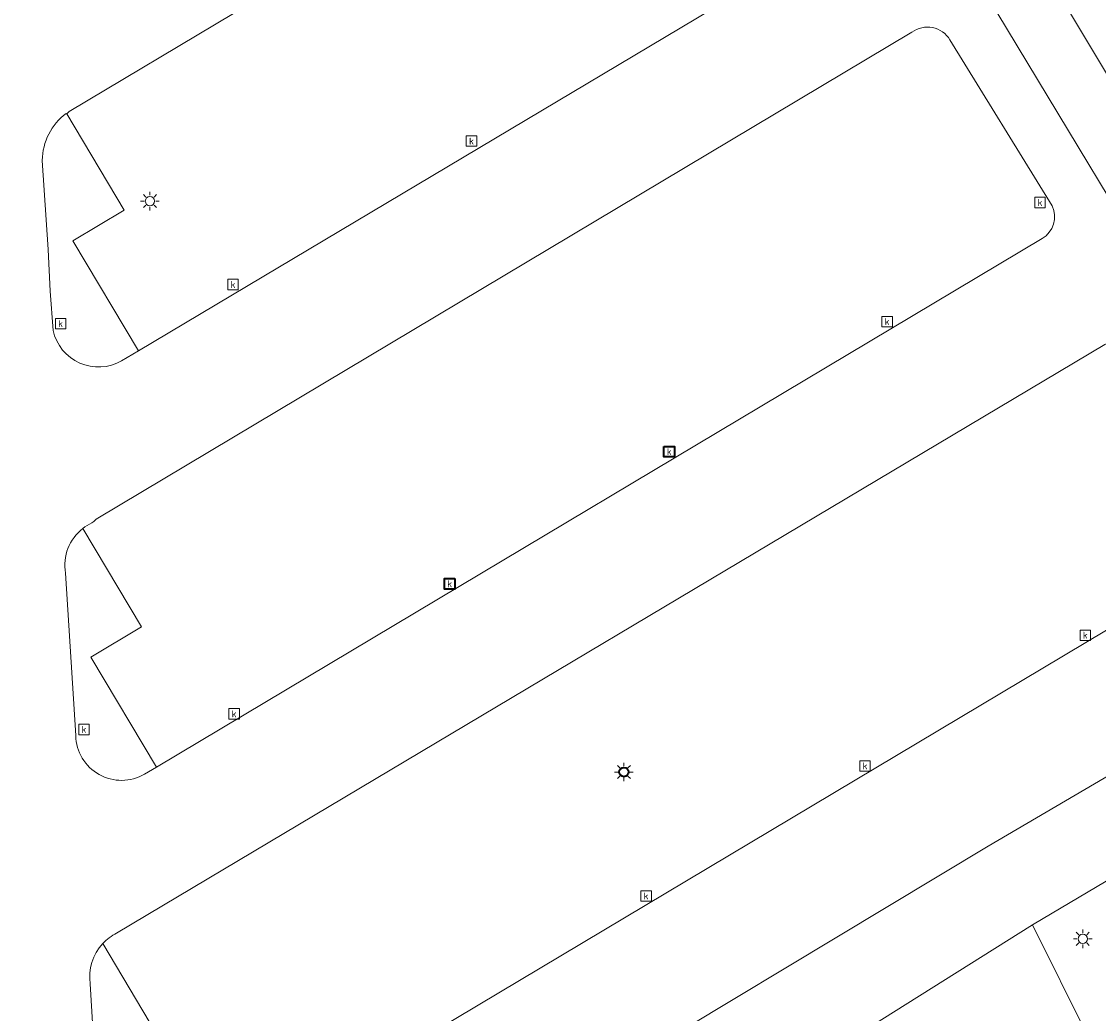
# Model space of a CAD drawing. Header units: metres. Extents: x 127852 to 128088, y 464057 to 464787.
# Tile 10 of 20: x 127904 to 127950, y 464631 to 464674. Entities that reach past the tile are written whole.
import ezdxf
from ezdxf.enums import TextEntityAlignment as Align
from ezdxf.lldxf.tags import DXFTag

# ---------------------------------------------------------------- set-up
doc = ezdxf.new("R2010")
doc.units = ezdxf.units.M
doc.layers.get('0').update_dxf_attribs({"linetype": 'CONTINUOUS'})
for name, color, linetype, lineweight in [('B-WE-GR-GROENVOORZIENING-GV', 80, 'CONTINUOUS', 18), ('B-WE-KL-ET_LS_OV_LICHTMAST-S', 190, 'CONTINUOUS', 25), ('B-WE-OG-TERREIN_ERF-GV', 7, 'CONTINUOUS', 18), ('B-WE-RI-GWA_KOLK-S', 30, 'CONTINUOUS', 25), ('B-WE-VH-VERHARDING_GESLOTEN-GV', 252, 'CONTINUOUS', 18), ('B-WE-VH-VERHARDING_OPEN-GV', 252, 'CONTINUOUS', 18), ('N-WE-RI-PERSLEIDING-G', 210, 'RI-PERS', 35)]:
    doc.layers.add(name, color=color, linetype=linetype, lineweight=lineweight)
doc.styles.add('NLCS-ISO', font='NLCS-ISO.ttf')
doc.styles.get("Standard").update_dxf_attribs({"font": 'NLCS-ISO.ttf'})
tags = doc.linetypes.add('RI-PERS', pattern='A,7,-2,["P",Standard,S=1.8,R=0,X=-0.5,Y=-0.9],-2,7,-2,[102,NLCS.SHX,S=1,R=180,X=0,Y=0],-2', length=22).pattern_tags.tags
tags[6] = DXFTag(74, 10)

# ---------------------------------------------------------------- blocks, each defined once
blk = doc.blocks.new('SKL-ET_OV_LICHTMAST-SO')
at = {"color": 0, "linetype": 'ByBlock', "lineweight": 18, "transparency": 33554687}
for points in [[(-1.25, 0), (-2, 0)], [(-1.41, 1.41), (-0.88, 0.88)], [(0, 2), (0, 1.25)], [(0.88, 0.88), (1.41, 1.41)], [(2, 0), (1.25, 0)], [(-1.41, -1.41), (-0.88, -0.88)], [(0, -1.25), (0, -2)], [(0.88, -0.88), (1.41, -1.41)]]:
    blk.add_lwpolyline(points, dxfattribs=at)
blk.add_circle((0, 0), 1, dxfattribs=at)
blk = doc.blocks.new('SRI-KOLK-SO')
at = {"color": 0, "linetype": 'ByBlock', "lineweight": 18, "transparency": 33554687}
blk.add_lwpolyline([(-1.125, -1.125), (1.125, -1.125), (1.125, 1.125), (-1.125, 1.125)], close=True, dxfattribs=at)
at = {"color": 0, "linetype": 'ByBlock', "lineweight": 18, "transparency": 33554687, "style": 'NLCS-ISO'}
blk.add_text('k', height=1.5, dxfattribs=at).set_placement((0, 0), align=Align.MIDDLE_CENTER)

msp = doc.modelspace()

# ---------------------------------------------------------------- linework, layer by layer
at = {"layer": 'B-WE-GR-GROENVOORZIENING-GV', "transparency": 33554687, "flags": 128}
msp.add_lwpolyline([(127936.342, 464697.285), (127928.669, 464710.136), (127928.501, 464710.417), (127927.507, 464709.762), (127929.386, 464707.06), (127941.084, 464686.624), (127961.975, 464651.834), (127963.722, 464648.939), (127965.775, 464645.537), (127963.112, 464652.451), (127960.736, 464656.43), (127953.183, 464669.081)], close=True, dxfattribs=at)
msp.add_lwpolyline([(127949.5, 464629.74), (127947.106, 464634.577), (127927.61, 464622.333)], dxfattribs=at)
at = {"layer": 'B-WE-OG-TERREIN_ERF-GV', "transparency": 33554687, "flags": 128}
msp.add_lwpolyline([(127991.859, 464721.345), (127953.183, 464669.081), (127960.736, 464656.43), (127963.112, 464652.451), (127965.775, 464645.537), (127963.304, 464644.17), (127947.106, 464634.577), (127949.5, 464629.74)], dxfattribs=at)
at = {"layer": 'B-WE-VH-VERHARDING_GESLOTEN-GV', "transparency": 33554687, "flags": 128}
for points in [[(127903.509, 464613.038), (127905.82, 464614.36), (127925.543, 464626.146), (127945.192, 464637.973), (127957.458, 464645.152), (127961.305, 464647.734), (127960.933, 464648.487), (127938.544, 464685.549), (127926.733, 464705.32), (127925.945, 464706.503), (127908.39, 464695.687), (127907.703, 464696.956), (127907.275, 464697.664)], [(127905.438, 464669.558), (127905.466, 464669.536), (127905.557, 464669.639), (127933.911, 464686.559)], [(127906.543, 464651.902), (127906.63, 464651.971), (127906.731, 464652.064), (127941.902, 464673.062)], [(127943.542, 464672.733), (127947.947, 464665.575)], [(127904.871, 464660.194), (127904.745, 464661.902), (127904.651, 464663.69), (127904.402, 464667.536)], [(127947.525, 464664.161), (127909.327, 464641.377), (127908.813, 464641.07)], [(127907.611, 464634.221), (127950.224, 464659.597)], [(127955.711, 464650.515), (127910.514, 464623.532), (127910.154, 464623.317)], [(127905.848, 464642.731), (127905.403, 464649.739)], [(127906.897, 464624.786), (127906.676, 464628.683), (127906.471, 464632.025)]]:
    msp.add_lwpolyline(points, dxfattribs=at)
at = {"layer": 'B-WE-VH-VERHARDING_GESLOTEN-GV', "transparency": 33554687}
for points in [[(127941.902, 464673.062, -0.443311), (127943.542, 464672.733)], [(127904.402, 464667.536, -0.234249), (127905.438, 464669.558)], [(127947.947, 464665.575, -0.385955), (127947.525, 464664.161)], [(127907.826, 464658.891, -0.504512), (127904.871, 464660.194)], [(127905.403, 464649.739, -0.275881), (127906.153, 464651.665)], [(127906.153, 464651.665, -0.055256), (127906.543, 464651.902)], [(127908.813, 464641.07, -0.570277), (127905.848, 464642.731)], [(127907.011, 464633.765, -0.089165), (127907.611, 464634.221)], [(127906.471, 464632.025, -0.225292), (127907.011, 464633.765)]]:
    msp.add_lwpolyline(points, format="xyb", dxfattribs=at)
at = {"layer": 'B-WE-VH-VERHARDING_OPEN-GV', "transparency": 33554687, "flags": 128}
for points in [[(127929.386, 464707.06), (127926.733, 464705.32), (127938.544, 464685.549), (127960.933, 464648.487), (127961.305, 464647.734), (127963.722, 464648.939), (127961.975, 464651.834), (127941.084, 464686.624)], [(127961.305, 464647.734), (127957.458, 464645.152), (127945.192, 464637.973), (127925.543, 464626.146), (127905.82, 464614.36), (127903.509, 464613.038), (127905.481, 464609.778), (127907.504, 464610.779), (127927.61, 464622.333), (127947.106, 464634.577), (127963.304, 464644.17)]]:
    msp.add_lwpolyline(points, close=True, dxfattribs=at)
for points in [[(127935.446, 464686.196), (127939.706, 464679.159), (127935.446, 464686.196, 0.447635), (127933.911, 464686.559), (127905.557, 464669.639), (127905.466, 464669.536), (127907.938, 464665.385), (127905.725, 464664.068), (127908.551, 464659.323), (127939.276, 464677.634), (127908.551, 464659.323), (127907.826, 464658.891)], [(127956.099, 464652.127), (127951.751, 464659.249, 0.390474), (127950.224, 464659.597), (127907.611, 464634.221, 0.089165), (127907.011, 464633.765), (127909.601, 464629.416), (127907.688, 464628.277), (127910.514, 464623.532), (127955.711, 464650.515, 0.428028), (127956.099, 464652.127, -0.428028), (127955.711, 464650.515)]]:
    msp.add_lwpolyline(points, format="xyb", dxfattribs=at)
msp.add_lwpolyline([(127941.902, 464673.062), (127906.731, 464652.064), (127906.63, 464651.971), (127906.543, 464651.902, 0.055256), (127906.153, 464651.665), (127908.681, 464647.42), (127906.502, 464646.122), (127909.327, 464641.377), (127947.525, 464664.161, 0.385955), (127947.947, 464665.575), (127943.542, 464672.733, 0.443311)], format="xyb", close=True, dxfattribs=at)
at = {"layer": 'B-WE-VH-VERHARDING_OPEN-GV', "transparency": 33554687}
for points in [[(127905.438, 464669.558, 0.234249), (127904.402, 464667.536)], [(127904.871, 464660.194, 0.504512), (127907.826, 464658.891)], [(127906.153, 464651.665, 0.275881), (127905.403, 464649.739)], [(127905.848, 464642.731, 0.570277), (127908.813, 464641.07)], [(127907.011, 464633.765, 0.225292), (127906.471, 464632.025)]]:
    msp.add_lwpolyline(points, format="xyb", dxfattribs=at)
at = {"layer": 'B-WE-VH-VERHARDING_OPEN-GV', "transparency": 33554687, "flags": 128}
for points in [[(127907.826, 464658.891), (127908.551, 464659.323), (127905.725, 464664.068), (127907.938, 464665.385), (127905.466, 464669.536), (127905.438, 464669.558)], [(127904.402, 464667.536), (127904.651, 464663.69), (127904.745, 464661.902), (127904.871, 464660.194)], [(127908.813, 464641.07), (127909.327, 464641.377), (127906.502, 464646.122), (127908.681, 464647.42), (127906.153, 464651.665)], [(127905.403, 464649.739), (127905.848, 464642.731)], [(127910.154, 464623.317), (127910.514, 464623.532), (127907.688, 464628.277), (127909.601, 464629.416), (127907.011, 464633.765)], [(127906.471, 464632.025), (127906.676, 464628.683), (127906.897, 464624.786)]]:
    msp.add_lwpolyline(points, dxfattribs=at)
at = {"layer": 'N-WE-RI-PERSLEIDING-G', "transparency": 33554687}
for points in [[(127931.213, 464655.2), (127931.663, 464655.2), (127931.663, 464654.75), (127931.213, 464654.75), (127931.213, 464655.2)], [(127922.195, 464649.504), (127922.195, 464649.054), (127921.745, 464649.054), (127921.745, 464649.504), (127922.195, 464649.504)]]:
    msp.add_lwpolyline(points, close=True, dxfattribs=at)
msp.add_circle((127929.484, 464641.162), 0.2, dxfattribs=at)

# ---------------------------------------------------------------- block references
at = {"layer": 'B-WE-KL-ET_LS_OV_LICHTMAST-S', "transparency": 33554687, "xscale": 0.2, "yscale": 0.2, "zscale": 0.2}
for p in [(127909.046, 464665.779), (127929.484, 464641.162), (127949.272, 464633.972)]:
    msp.add_blockref('SKL-ET_OV_LICHTMAST-SO', p, dxfattribs=at)
at = {"layer": 'B-WE-RI-GWA_KOLK-S', "transparency": 33554687, "xscale": 0.2, "yscale": 0.2, "zscale": 0.2}
for p in [(127922.912, 464668.366), (127947.428, 464665.717), (127912.629, 464662.182), (127940.836, 464660.585), (127905.193, 464660.495), (127931.438, 464654.975), (127921.97, 464649.279), (127949.38, 464647.061), (127912.677, 464643.674), (127906.2, 464642.998), (127939.885, 464641.425), (127930.442, 464635.818)]:
    msp.add_blockref('SRI-KOLK-SO', p, dxfattribs=at)

doc.saveas('drawing.dxf')
